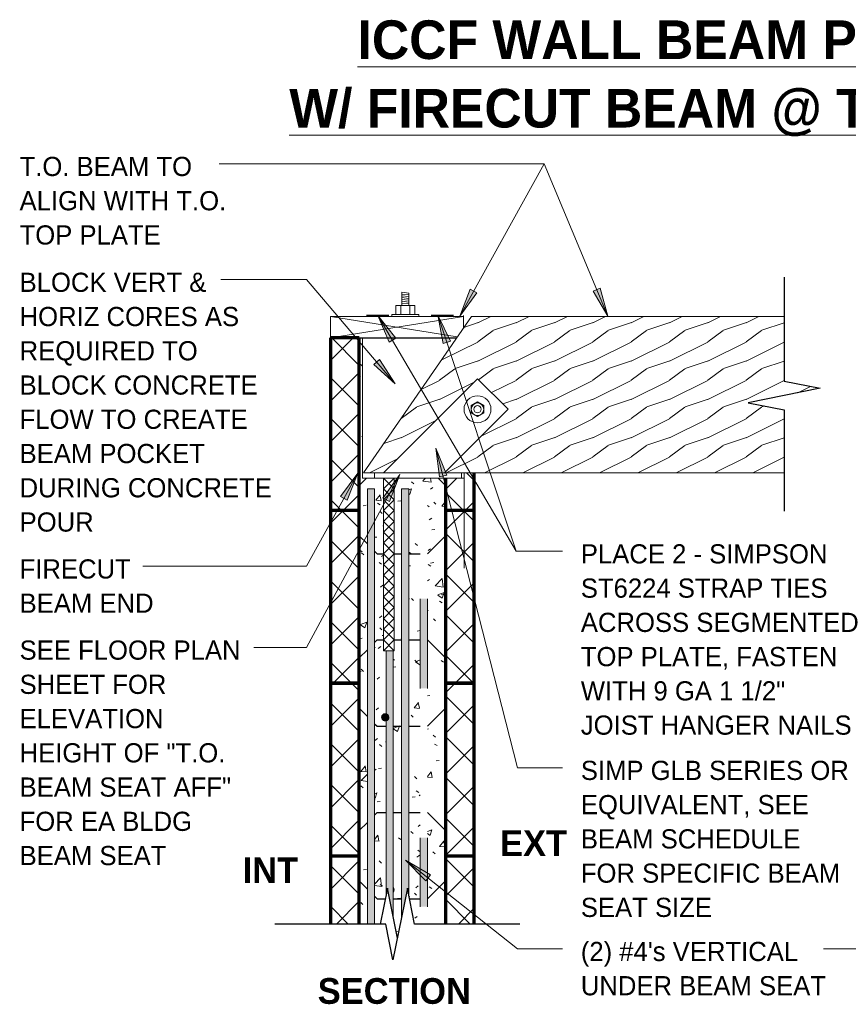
# Model space of a CAD drawing. Header units: inches. Extents: x 0 to 1352, y -35 to 287.
# Tile 3 of 13: x 45 to 103, y 25 to 94. Entities that reach past the tile are written whole.
import ezdxf

# ---------------------------------------------------------------- set-up
doc = ezdxf.new("R2010")
doc.units = ezdxf.units.IN
doc.header["$MEASUREMENT"] = 0
doc.linetypes.add('Hidden 1_16_', pattern=[0.09375, 0.0625, -0.03125])
for name, color, linetype, lineweight in [('A-ANNO-TEXT', 2, 'Continuous', 9), ('A-DETL', 5, 'Hidden 1_16_', 9), ('A-DETL-GENF', 3, 'Continuous', 9), ('A-DETL-HLIN', 3, 'Continuous', 70), ('A-DETL-LLIN', 3, 'Continuous', 9), ('A-DETL-MBND', 5, 'Continuous', 9), ('A-DETL-MLIN', 3, 'Continuous', 30)]:
    doc.layers.add(name, color=color, linetype=linetype, lineweight=lineweight)
pattern_1 = [(50, (0, 0), (4.5907, -0.40187), [0.48, -5.28]), (355, (0, 0), (-0.88784, 4.8137), [0.384, -4.224]), (100.451, (0.383, -0.033), (3.70197, 4.41272), [0.408, -4.487]), (46.184, (0, 1.28), (6.83066, -1.05904), [0.72, -7.92]), (96.636, (0.569, 1.192), (5.98166, 6.234), [0.612, -6.731]), (351.184, (0, 1.28), (5.9821, 6.2338), [0.576, -6.336]), (21, (0.64, 0.96), (3.82029, -2.5771), [0.48, -5.28]), (326, (0.64, 0.96), (1.5572, 4.64059), [0.384, -4.224]), (71.451, (0.958, 0.745), (5.37715, 2.0647), [0.408, -4.487]), (37.5, (0, 0), (0.077972, 2.130786), [0.211, -3.962, 0.211, -4.077, -4.24]), (37.5, (0, 0), (0.077972, 2.130786), [-8.461, 0.211, -4.029]), (7.5, (0, 0), (1.683907, 2.52439), [0.211, -2.234, 0.211, -3.866, -1.616]), (7.5, (0, 0), (1.683907, 2.52439), [-6.522, 0.211, -1.405]), (327.5, (-1.427, 0), (3.416527, -0.144297), [0.211, -1.389, 0.211, -4.781, -6.624]), (327.5, (-1.427, 0), (3.416527, -0.144297), [-6.592, 0.211, -6.413]), (317.5, (-2.067, 0), (3.73246, 0.640715), [0.211, -1.869, 0.211, -3.104, -4.704]), (317.5, (-2.067, 0), (3.73246, 0.640715), [-5.395, 0.211, -4.493])]
pattern_2 = [(45, (0, 0), (-1.414214, 1.414214), []), (135, (0, 0), (-1.414214, -1.414214), [])]

# ---------------------------------------------------------------- blocks, each defined once
blk = doc.blocks.new('Anchor Bolt8 - _ CORE ICCF0')
at = {"layer": 'A-DETL-GENF'}
for p, q in [((-0.937, -2.5), (-0.937, -2.625)), ((-0.937, -2.625), (0.937, -2.625)), ((-0.656, -2.625), (-0.656, -3.25)), ((-0.312, -2.625), (-0.312, -3.25)), ((0.313, -2.625), (0.313, -3.25)), ((0.656, -2.625), (0.656, -3.25)), ((0.937, -2.5), (0.937, -2.625)), ((-0.656, -3.25), (0.656, -3.25)), ((-0.25, -3.25), (-0.25, -4.125)), ((-0.25, -3.375), (0.25, -3.43)), ((-0.125, -3.25), (0.25, -3.288)), ((0.25, -3.25), (0.25, -4.18)), ((-0.25, -3.5), (0.25, -3.555)), ((-0.25, -3.625), (0.25, -3.68)), ((-0.25, -3.75), (0.25, -3.805)), ((-0.25, -3.875), (0.25, -3.929)), ((-0.25, -4), (0.25, -4.055)), ((-0.25, -4.125), (0.25, -4.18))]:
    blk.add_line(p, q, dxfattribs=at)
blk = doc.blocks.new('Dimension Lumbe_ CORE ICCF0')
at = {"layer": 'A-DETL-GENF'}
for p, q in [((0, -8.778), (0, 0)), ((0, 0), (1.5, -9.25)), ((0, 0), (1.5, 0)), ((1.5, 0), (0.069, -8.825)), ((1.5, 0), (1.5, -9.25)), ((1.5, -9.25), (0.684, -9.25))]:
    blk.add_line(p, q, dxfattribs=at)
blk = doc.blocks.new('Reinf Bar Secti_ CORE ICCF0')
at = {"layer": 'A-DETL-GENF'}
h = blk.add_hatch(color=256, dxfattribs=at)
edge = h.paths.add_edge_path(flags=0)
edge.add_spline(control_points=[(0.25, 0), (0.248, 0.03), (0.235, 0.091), (0.201, 0.143), (0.181, 0.165)], knot_values=[0, 0, 0, 0, 0.091481, 0.181414, 0.181414, 0.181414, 0.181414], degree=3, periodic=0)
edge.add_line((0.181, 0.165), (0.181, -0.165))
edge.add_spline(control_points=[(0.181, -0.165), (0.201, -0.143), (0.235, -0.091), (0.248, -0.03), (0.25, 0)], knot_values=[0, 0, 0, 0, 0.089933, 0.181414, 0.181414, 0.181414, 0.181414], degree=3, periodic=0)
for start, end in [(359.93793, 42.52222), (317.47778, 0.06207)]:
    blk.add_arc((0.001, 0), 0.249, start, end, dxfattribs=at)
blk = doc.blocks.new('Reinf Bar Eleva_ CORE ICCF4')
at = {"layer": 'A-DETL-GENF'}
for points in [[(13.863, -0.5), (13.863, 0), (7.632, 0), (7.632, -0.5)], [(24.251, 0), (24.251, -0.5), (29.047, -0.5), (29.047, 0)]]:
    blk.add_hatch(color=256, dxfattribs=at).paths.add_polyline_path(points, flags=0)
for p, q in [((13.863, 0), (7.632, 0)), ((7.632, -0.5), (13.863, -0.5)), ((29.047, 0), (24.251, 0)), ((24.251, -0.5), (29.047, -0.5))]:
    blk.add_line(p, q, dxfattribs=at)
blk = doc.blocks.new('Reinf Bar Eleva_ CORE ICCF5')
at = {"layer": 'A-DETL-GENF'}
h = blk.add_hatch(color=256, dxfattribs=at)
edge = h.paths.add_edge_path(flags=0)
edge.add_line((28.215, -0.5), (27.75, -0.407))
edge.add_line((27.75, -0.407), (29.785, 0))
edge.add_line((29.785, 0), (11.25, 0))
edge.add_line((11.25, 0), (11.25, -0.5))
edge.add_line((11.25, -0.5), (15.631, -0.5))
edge.add_spline(control_points=[(15.631, -0.5), (15.636, -0.481), (15.645, -0.455), (15.663, -0.422), (15.695, -0.377), (15.74, -0.341), (15.792, -0.319), (15.828, -0.309), (15.856, -0.306), (15.875, -0.306)], knot_values=[0, 0, 0, 0, 0.057342, 0.084861, 0.112029, 0.223312, 0.250479, 0.277997, 0.335337, 0.335337, 0.335337, 0.335337], degree=3, periodic=0)
edge.add_spline(control_points=[(15.875, -0.306), (15.894, -0.306), (15.922, -0.309), (15.958, -0.319), (16.01, -0.341), (16.055, -0.377), (16.087, -0.422), (16.105, -0.455), (16.114, -0.481), (16.119, -0.5)], knot_values=[0, 0, 0, 0, 0.05734, 0.084858, 0.112026, 0.223309, 0.250477, 0.277995, 0.335337, 0.335337, 0.335337, 0.335337], degree=3, periodic=0)
edge.add_line((16.119, -0.5), (28.215, -0.5))
for p, q in [((29.785, 0), (11.25, 0)), ((11.25, -0.5), (15.631, -0.5)), ((16.119, -0.5), (28.215, -0.5))]:
    blk.add_line(p, q, dxfattribs=at)
blk = doc.blocks.new('Break Line1 - B_ CORE ICCF0')
at = {"layer": 'A-DETL-GENF', "lineweight": 30}
for p, q in [((-0.195, 0.976), (0.5, -2.5)), ((0.5, -2.5), (1, 0)), ((7.687, 0), (8.328, 0))]:
    blk.add_line(p, q, dxfattribs=at)
blk = doc.blocks.new('Reinf Bar Secti_ CORE ICCF2')
at = {"layer": 'A-DETL-GENF'}
h = blk.add_hatch(color=256, dxfattribs=at)
edge = h.paths.add_edge_path(flags=0)
edge.add_arc((0, 0), 0.25, 180, 360)
edge.add_arc((0, 0), 0.25, 360, 540)
for start, end in [(360, 180), (180, 360)]:
    blk.add_arc((0, 0), 0.25, start, end, dxfattribs=at)
blk = doc.blocks.new('Reinf Bar Eleva_ CORE ICCF7')
at = {"layer": 'A-DETL-GENF'}
blk.add_hatch(color=256, dxfattribs=at).paths.add_polyline_path([(0, 0.5), (0, 0), (30.25, 0), (30.25, 0.5)], flags=0)
for p, q in [((30.25, 0.5), (0, 0.5)), ((0, 0.5), (0, 0)), ((0, 0), (30.25, 0))]:
    blk.add_line(p, q, dxfattribs=at)
blk = doc.blocks.new('Reinf Bar Eleva_ CORE ICCF8')
at = {"layer": 'A-DETL-GENF'}
blk.add_hatch(color=256, dxfattribs=at).paths.add_polyline_path([(0, 0.5), (0, 0), (29.785, 0), (27.75, 0.407), (28.215, 0.5)], flags=0)
for p, q in [((28.215, 0.5), (0, 0.5)), ((0, 0.5), (0, 0)), ((0, 0), (29.785, 0))]:
    blk.add_line(p, q, dxfattribs=at)
blk = doc.blocks.new('Break Line1 - B_ CORE ICCF2')
at = {"layer": 'A-DETL-GENF', "lineweight": 30}
for p, q in [((0.5, 2.5), (-0.5, -2.5)), ((1, 0), (0.5, 2.5)), ((-1, 0), (-8.078, 0)), ((-0.5, -2.5), (-1, 0)), ((8.328, 0), (1, 0))]:
    blk.add_line(p, q, dxfattribs=at)
blk = doc.blocks.new('Anchor Bolts Ho_ CORE ICCF0')
at = {"layer": 'A-DETL-GENF'}
for p, q in [((0.978, -0.482), (0.541, -0.734)), ((1.416, -0.734), (0.978, -0.482)), ((0.541, -0.734), (0.541, -1.239)), ((0.541, -1.239), (0.978, -1.492)), ((0.978, -1.492), (1.416, -1.239)), ((1.416, -1.239), (1.416, -0.734))]:
    blk.add_line(p, q, dxfattribs=at)
for radius in [0.437, 0.25]:
    blk.add_circle((0.978, -0.987), radius, dxfattribs=at)
blk = doc.blocks.new('Break Line1 - B_ CORE ICCF3')
at = {"layer": 'A-DETL-GENF', "lineweight": 30}
for p, q in [((-1, 0), (-0.5, 2.5)), ((-0.5, 2.5), (0.5, -2.5)), ((-8.218, 0), (-1, 0)), ((0.5, -2.5), (1, 0)), ((1, 0), (8.039, 0))]:
    blk.add_line(p, q, dxfattribs=at)

msp = doc.modelspace()

# ---------------------------------------------------------------- hatches: boundary and pattern name
at = {"layer": 'A-ANNO-TEXT'}
for points in [[(77.242, 74.592), (76.781, 74.848), (76.043, 72.97)], [(85.811, 74.908), (85.325, 74.705), (86.339, 72.961)], [(71.143, 71.166), (71.597, 71.433), (70.358, 73.024)], [(74.902, 71.066), (75.402, 71.232), (74.521, 73.047)], [(70.47, 69.946), (70.069, 69.604), (71.566, 68.252)], [(74.629, 61.793), (75.139, 61.923), (74.389, 63.796)], [(67.757, 60.437), (68.219, 60.183), (68.952, 62.062)], [(70.69, 60.323), (71.154, 60.073), (71.872, 61.958)], [(73.685, 33.698), (74.012, 34.111), (72.281, 35.146)]]:
    msp.add_hatch(color=7, dxfattribs=at).paths.add_polyline_path(points, flags=0)
at = {"layer": 'A-DETL-GENF'}
h = msp.add_hatch(dxfattribs=at)
h.set_pattern_fill('FP1_4', style=0, pattern_type=2)
h.set_pattern_definition([(216.87, (1.066, 2.666), (7.9965905, 5.3312143), [1.333, -11.995]), (206.565, (2.666, 1.866), (-2.665395, -2.665391), [2.98, -2.98]), (198.435, (2.666, 0.533), (-5.331598, -2.665805), [1.686, -6.743])])
h.paths.add_polyline_path([(76.864, 72.951), (69.364, 62.076), (70.748, 62.076), (77.289, 68.617), (79.41, 66.496), (74.991, 62.076), (98.614, 62.076), (98.614, 66.451), (96.114, 66.951), (101.114, 67.951), (98.614, 68.451), (98.614, 72.951)], flags=0)
h = msp.add_hatch(dxfattribs=at)
h.set_pattern_fill('FP1_2', style=0, pattern_type=2)
h.set_pattern_definition(pattern_2)
h.paths.add_polyline_path([(67.052, 71.451), (67.052, 59.451), (69.052, 59.451), (69.052, 71.451)], flags=0)
h = msp.add_hatch(dxfattribs=at)
h.set_pattern_fill('FP1_1', style=0, pattern_type=2)
h.set_pattern_definition(pattern_1)
h.paths.add_polyline_path([(69.052, 71.451), (69.052, 59.451), (69.621, 59.451), (69.621, 60.951), (70.121, 60.951), (70.121, 59.451), (70.739, 59.451), (70.739, 61.701), (70.114, 61.701), (69.272, 61.701), (69.272, 71.451)], flags=0)
h = msp.add_hatch(dxfattribs=at)
h.set_pattern_fill('FP1_1', style=0, pattern_type=2)
h.set_pattern_definition(pattern_1)
h.paths.add_polyline_path([(73.295, 59.451), (73.295, 60.951), (73.795, 60.951), (73.795, 59.451), (75.052, 59.451), (75.052, 61.701), (71.489, 61.701), (71.489, 59.451), (71.996, 59.451), (71.996, 60.951), (72.496, 60.951), (72.496, 59.451)], flags=0)
h = msp.add_hatch(dxfattribs=at)
h.set_pattern_fill('FP1_2', style=0, pattern_type=2)
h.set_pattern_definition(pattern_2)
h.paths.add_polyline_path([(75.052, 59.451), (77.052, 59.451), (77.052, 62.076), (76.364, 62.076), (76.364, 61.701), (76.177, 61.701), (75.052, 61.701)], flags=0)
h = msp.add_hatch(dxfattribs=at)
h.set_pattern_fill('FP1_2', style=0, pattern_type=2)
h.set_pattern_definition(pattern_2)
h.paths.add_polyline_path([(67.052, 59.451), (67.052, 47.451), (69.052, 47.451), (69.052, 59.451)], flags=0)
h = msp.add_hatch(dxfattribs=at)
h.set_pattern_fill('FP1_1', style=0, pattern_type=2)
h.set_pattern_definition(pattern_1)
h.paths.add_polyline_path([(69.052, 59.451), (69.052, 47.451), (69.621, 47.451), (69.621, 59.451)], flags=0)
h = msp.add_hatch(dxfattribs=at)
h.set_pattern_fill('FP1_1', style=0, pattern_type=2)
h.set_pattern_definition(pattern_1)
h.paths.add_polyline_path([(70.92, 47.451), (70.92, 49.701), (70.739, 49.701), (70.739, 59.451), (70.121, 59.451), (70.121, 47.451)], flags=0)
h = msp.add_hatch(dxfattribs=at)
h.set_pattern_fill('FP1_1', style=0, pattern_type=2)
h.set_pattern_definition(pattern_1)
h.paths.add_polyline_path([(71.42, 49.701), (71.42, 47.451), (71.996, 47.451), (71.996, 59.451), (71.489, 59.451), (71.489, 49.701)], flags=0)
h = msp.add_hatch(dxfattribs=at)
h.set_pattern_fill('FP1_1', style=0, pattern_type=2)
h.set_pattern_definition(pattern_1)
h.paths.add_polyline_path([(73.295, 47.451), (73.295, 59.451), (72.496, 59.451), (72.496, 47.451)], flags=0)
h = msp.add_hatch(dxfattribs=at)
h.set_pattern_fill('FP1_1', style=0, pattern_type=2)
h.set_pattern_definition(pattern_1)
h.paths.add_polyline_path([(75.052, 47.451), (75.052, 59.451), (73.795, 59.451), (73.795, 47.451)], flags=0)
h = msp.add_hatch(dxfattribs=at)
h.set_pattern_fill('FP1_2', style=0, pattern_type=2)
h.set_pattern_definition(pattern_2)
h.paths.add_polyline_path([(77.052, 59.451), (75.052, 59.451), (75.052, 47.451), (77.052, 47.451)], flags=0)
h = msp.add_hatch(dxfattribs=at)
h.set_pattern_fill('FP1_2', style=0, pattern_type=2)
h.set_pattern_definition(pattern_2)
h.paths.add_polyline_path([(67.052, 47.451), (67.052, 35.451), (69.052, 35.451), (69.052, 47.451)], flags=0)
h = msp.add_hatch(dxfattribs=at)
h.set_pattern_fill('FP1_1', style=0, pattern_type=2)
h.set_pattern_definition(pattern_1)
h.paths.add_polyline_path([(69.052, 47.451), (69.052, 35.451), (69.621, 35.451), (69.621, 47.451)], flags=0)
h = msp.add_hatch(dxfattribs=at)
h.set_pattern_fill('FP1_1', style=0, pattern_type=2)
h.set_pattern_definition(pattern_1)
edge = h.paths.add_edge_path(flags=0)
edge.add_line((70.92, 35.451), (70.92, 44.833))
edge.add_spline(control_points=[(70.92, 44.833), (70.901, 44.829), (70.873, 44.826), (70.835, 44.828), (70.799, 44.834), (70.755, 44.85), (70.707, 44.879), (70.667, 44.92), (70.642, 44.959), (70.628, 44.993), (70.618, 45.029), (70.615, 45.057), (70.614, 45.076)], knot_values=[0, 0, 0, 0, 0.057309, 0.084814, 0.111969, 0.167911, 0.223854, 0.279797, 0.335741, 0.362897, 0.390404, 0.447717, 0.447717, 0.447717, 0.447717], degree=3, periodic=0)
edge.add_spline(control_points=[(70.614, 45.076), (70.615, 45.096), (70.618, 45.124), (70.628, 45.16), (70.642, 45.194), (70.667, 45.233), (70.707, 45.274), (70.755, 45.303), (70.799, 45.319), (70.835, 45.325), (70.873, 45.327), (70.901, 45.324), (70.92, 45.32)], knot_values=[0, 0, 0, 0, 0.057326, 0.084838, 0.112, 0.167957, 0.223913, 0.27987, 0.335826, 0.362988, 0.3905, 0.447826, 0.447826, 0.447826, 0.447826], degree=3, periodic=0)
edge.add_line((70.92, 45.32), (70.92, 47.451))
edge.add_line((70.92, 47.451), (70.121, 47.451))
edge.add_line((70.121, 47.451), (70.121, 35.451))
edge.add_line((70.121, 35.451), (70.92, 35.451))
h = msp.add_hatch(dxfattribs=at)
h.set_pattern_fill('FP1_1', style=0, pattern_type=2)
h.set_pattern_definition(pattern_1)
h.paths.add_polyline_path([(71.42, 47.451), (71.42, 35.451), (71.996, 35.451), (71.996, 47.451)], flags=0)
h = msp.add_hatch(dxfattribs=at)
h.set_pattern_fill('FP1_1', style=0, pattern_type=2)
h.set_pattern_definition(pattern_1)
h.paths.add_polyline_path([(73.295, 35.451), (73.295, 47.451), (72.496, 47.451), (72.496, 35.451)], flags=0)
h = msp.add_hatch(dxfattribs=at)
h.set_pattern_fill('FP1_1', style=0, pattern_type=2)
h.set_pattern_definition(pattern_1)
h.paths.add_polyline_path([(75.052, 35.451), (75.052, 47.451), (73.795, 47.451), (73.795, 35.451)], flags=0)
h = msp.add_hatch(dxfattribs=at)
h.set_pattern_fill('FP1_2', style=0, pattern_type=2)
h.set_pattern_definition(pattern_2)
h.paths.add_polyline_path([(77.052, 47.451), (75.052, 47.451), (75.052, 35.451), (77.052, 35.451)], flags=0)
h = msp.add_hatch(dxfattribs=at)
h.set_pattern_fill('FP1_2', style=0, pattern_type=2)
h.set_pattern_definition(pattern_2)
h.paths.add_polyline_path([(69.052, 35.451), (67.052, 35.451), (67.052, 30.701), (69.052, 30.701)], flags=0)
h = msp.add_hatch(dxfattribs=at)
h.set_pattern_fill('FP1_1', style=0, pattern_type=2)
h.set_pattern_definition(pattern_1)
h.paths.add_polyline_path([(69.621, 30.701), (69.621, 35.451), (69.052, 35.451), (69.052, 30.701)], flags=0)
h = msp.add_hatch(dxfattribs=at)
h.set_pattern_fill('FP1_1', style=0, pattern_type=2)
h.set_pattern_definition(pattern_1)
h.paths.add_polyline_path([(70.92, 32.736), (70.92, 35.451), (70.121, 35.451), (70.121, 30.701), (70.513, 30.701)], flags=0)
h = msp.add_hatch(dxfattribs=at)
h.set_pattern_fill('FP1_1', style=0, pattern_type=2)
h.set_pattern_definition(pattern_1)
edge = h.paths.add_edge_path(flags=0)
edge.add_spline(control_points=[(71.489, 33.076), (71.487, 33.046), (71.474, 32.986), (71.44, 32.934), (71.42, 32.912)], knot_values=[0, 0, 0, 0, 0.091481, 0.181414, 0.181414, 0.181414, 0.181414], degree=3, periodic=0)
edge.add_line((71.42, 32.912), (71.42, 31.167))
edge.add_line((71.42, 31.167), (71.708, 29.725))
edge.add_line((71.708, 29.725), (71.996, 31.167))
edge.add_line((71.996, 31.167), (71.996, 35.451))
edge.add_line((71.996, 35.451), (71.42, 35.451))
edge.add_line((71.42, 35.451), (71.42, 33.241))
edge.add_spline(control_points=[(71.42, 33.241), (71.44, 33.219), (71.474, 33.167), (71.487, 33.107), (71.489, 33.076)], knot_values=[0, 0, 0, 0, 0.089933, 0.181414, 0.181414, 0.181414, 0.181414], degree=3, periodic=0)
h = msp.add_hatch(dxfattribs=at)
h.set_pattern_fill('FP1_1', style=0, pattern_type=2)
h.set_pattern_definition(pattern_1)
h.paths.add_polyline_path([(73.295, 30.701), (73.295, 35.451), (72.496, 35.451), (72.496, 32.736), (72.903, 30.701)], flags=0)
h = msp.add_hatch(dxfattribs=at)
h.set_pattern_fill('FP1_1', style=0, pattern_type=2)
h.set_pattern_definition(pattern_1)
h.paths.add_polyline_path([(73.795, 35.451), (73.795, 30.701), (75.052, 30.701), (75.052, 35.451)], flags=0)
h = msp.add_hatch(dxfattribs=at)
h.set_pattern_fill('FP1_2', style=0, pattern_type=2)
h.set_pattern_definition(pattern_2)
h.paths.add_polyline_path([(77.052, 35.451), (75.052, 35.451), (75.052, 30.701), (77.052, 30.701)], flags=0)

# ---------------------------------------------------------------- linework, layer by layer
at = {"layer": 'A-ANNO-TEXT', "color": 7}
for p, q in [((62.311, 83.567), (59.316, 83.567)), ((81.911, 83.567), (62.311, 83.567)), ((81.911, 83.567), (62.311, 83.567)), ((76.043, 72.97), (81.911, 83.567)), ((86.339, 72.961), (81.911, 83.567)), ((64.18, 75.513), (59.436, 75.513)), ((65.384, 75.513), (64.18, 75.513)), ((71.566, 68.252), (65.384, 75.513)), ((76.781, 74.848), (76.043, 72.97)), ((77.242, 74.592), (76.781, 74.848)), ((85.811, 74.908), (85.325, 74.705)), ((85.325, 74.705), (86.339, 72.961)), ((86.339, 72.961), (85.811, 74.908)), ((76.043, 72.97), (77.242, 74.592)), ((71.597, 71.433), (70.358, 73.024)), ((70.358, 73.024), (71.143, 71.166)), ((70.358, 73.024), (79.978, 56.627)), ((75.402, 71.232), (74.521, 73.047)), ((74.521, 73.047), (74.902, 71.066)), ((74.521, 73.047), (79.978, 56.627)), ((71.143, 71.166), (71.597, 71.433)), ((74.902, 71.066), (75.402, 71.232)), ((70.47, 69.946), (70.069, 69.604)), ((71.566, 68.252), (70.47, 69.946)), ((70.069, 69.604), (71.566, 68.252)), ((75.139, 61.923), (74.389, 63.796)), ((74.389, 63.796), (74.629, 61.793)), ((74.389, 63.796), (80.069, 41.571)), ((68.952, 62.062), (65.384, 55.579)), ((71.872, 61.958), (65.384, 49.937)), ((68.952, 62.062), (67.757, 60.437)), ((68.219, 60.183), (68.952, 62.062)), ((71.872, 61.958), (70.69, 60.323)), ((71.154, 60.073), (71.872, 61.958)), ((74.629, 61.793), (75.139, 61.923)), ((67.757, 60.437), (68.219, 60.183)), ((70.69, 60.323), (71.154, 60.073)), ((79.978, 56.627), (83.186, 56.627)), ((79.978, 56.627), (83.186, 56.627)), ((59.22, 55.579), (54.006, 55.579)), ((65.384, 55.579), (59.22, 55.579)), ((62.563, 49.937), (61.731, 49.937)), ((65.384, 49.937), (62.563, 49.937)), ((80.069, 41.571), (83.186, 41.571)), ((74.012, 34.111), (72.281, 35.146)), ((72.281, 35.146), (73.685, 33.698)), ((72.281, 35.146), (80.069, 28.979)), ((73.685, 33.698), (74.012, 34.111)), ((80.069, 28.979), (83.186, 28.979)), ((103.779, 28.979), (101.331, 28.979))]:
    msp.add_line(p, q, dxfattribs=at)
at = {"layer": 'A-DETL', "linetype": 'Continuous', "lineweight": 30}
for p, q in [((69.552, 73.045), (71.114, 73.045)), ((74.052, 73.045), (75.614, 73.045))]:
    msp.add_line(p, q, dxfattribs=at)
at = {"layer": 'A-DETL-HLIN'}
for p, q in [((67.052, 71.451), (67.052, 59.451)), ((69.052, 71.451), (67.052, 71.451)), ((69.052, 59.451), (69.052, 71.451)), ((75.052, 61.701), (75.052, 59.451)), ((77.052, 59.451), (77.052, 62.076)), ((67.052, 59.451), (67.052, 47.451)), ((69.052, 59.451), (67.052, 59.451)), ((67.052, 59.451), (67.052, 47.451)), ((69.052, 59.451), (67.052, 59.451)), ((69.052, 47.451), (69.052, 59.451)), ((69.052, 47.451), (69.052, 59.451)), ((77.052, 59.451), (75.052, 59.451)), ((75.052, 59.451), (75.052, 47.451)), ((77.052, 59.451), (75.052, 59.451)), ((75.052, 59.451), (75.052, 47.451)), ((77.052, 47.451), (77.052, 59.451)), ((77.052, 47.451), (77.052, 59.451)), ((67.052, 47.451), (67.052, 35.451)), ((69.052, 47.451), (67.052, 47.451)), ((67.052, 47.451), (67.052, 35.451)), ((67.052, 47.451), (69.052, 47.451)), ((67.052, 47.451), (69.052, 47.451)), ((69.052, 35.451), (69.052, 47.451)), ((69.052, 35.451), (69.052, 47.451)), ((77.052, 47.451), (75.052, 47.451)), ((75.052, 47.451), (75.052, 35.451)), ((75.052, 47.451), (75.052, 35.451)), ((75.052, 47.451), (77.052, 47.451)), ((75.052, 47.451), (77.052, 47.451)), ((77.052, 35.451), (77.052, 47.451)), ((77.052, 35.451), (77.052, 47.451)), ((67.052, 35.451), (67.052, 30.701)), ((67.052, 35.451), (69.052, 35.451)), ((67.052, 35.451), (69.052, 35.451)), ((69.052, 30.701), (69.052, 35.451)), ((75.052, 35.451), (75.052, 30.701)), ((75.052, 35.451), (77.052, 35.451)), ((75.052, 35.451), (77.052, 35.451)), ((77.052, 30.701), (77.052, 35.451))]:
    msp.add_line(p, q, dxfattribs=at)
at = {"layer": 'A-DETL-LLIN'}
for p, q in [((76.864, 72.951), (69.364, 62.076)), ((76.302, 72.136), (76.302, 73.014)), ((76.302, 73.014), (76.302, 72.136)), ((98.614, 72.951), (76.864, 72.951)), ((69.272, 71.451), (69.272, 61.701)), ((70.139, 71.451), (69.272, 71.451)), ((75.83, 71.451), (74.364, 71.451)), ((75.83, 71.451), (75.503, 71.451)), ((77.289, 68.617), (70.748, 62.076)), ((75.874, 67.203), (77.289, 68.617)), ((79.41, 66.496), (77.289, 68.617)), ((77.289, 68.617), (79.41, 66.496)), ((75.874, 67.203), (70.748, 62.076)), ((74.991, 62.076), (79.41, 66.496)), ((79.41, 66.496), (77.996, 65.082)), ((74.991, 62.076), (77.996, 65.082)), ((69.272, 61.701), (70.114, 61.701)), ((69.364, 62.076), (70.114, 62.076)), ((70.748, 62.076), (70.114, 62.076)), ((70.114, 62.076), (70.114, 61.701)), ((71.114, 62.076), (70.114, 62.076)), ((70.114, 62.076), (70.114, 61.701)), ((70.114, 61.701), (70.739, 61.701)), ((70.114, 61.701), (70.739, 61.701)), ((70.739, 61.701), (70.739, 49.701)), ((70.739, 61.701), (70.739, 49.701)), ((71.489, 61.701), (70.739, 61.701)), ((71.489, 61.701), (70.739, 60.951)), ((70.739, 61.701), (71.489, 60.951)), ((70.748, 62.076), (74.991, 62.076)), ((76.177, 62.076), (71.114, 62.076)), ((71.114, 61.701), (76.177, 61.701)), ((71.489, 49.701), (71.489, 61.701)), ((71.489, 61.701), (76.177, 61.701)), ((71.489, 49.701), (71.489, 61.701)), ((76.177, 62.076), (74.991, 62.076)), ((76.177, 62.076), (98.614, 62.076)), ((76.177, 61.701), (76.177, 62.076)), ((76.177, 61.701), (76.177, 62.076)), ((76.177, 61.701), (76.364, 61.701)), ((76.364, 55.451), (76.364, 62.076)), ((71.489, 60.951), (70.739, 60.201)), ((70.739, 60.951), (71.489, 60.201)), ((71.489, 60.201), (70.739, 59.451)), ((70.739, 60.201), (71.489, 59.451)), ((71.489, 59.451), (70.739, 58.701)), ((70.739, 59.451), (71.489, 58.701)), ((71.489, 58.701), (70.739, 57.951)), ((70.739, 58.701), (71.489, 57.951)), ((71.489, 57.951), (70.739, 57.201)), ((70.739, 57.951), (71.489, 57.201)), ((71.489, 57.201), (70.739, 56.451)), ((70.739, 57.201), (71.489, 56.451)), ((71.489, 56.451), (70.739, 55.701)), ((70.739, 56.451), (71.489, 55.701)), ((71.489, 55.701), (70.739, 54.951)), ((70.739, 55.701), (71.489, 54.951)), ((71.489, 54.951), (70.739, 54.201)), ((70.739, 54.951), (71.489, 54.201)), ((71.489, 54.201), (70.739, 53.451)), ((70.739, 54.201), (71.489, 53.451)), ((71.489, 53.451), (70.739, 52.701)), ((70.739, 53.451), (71.489, 52.701)), ((71.489, 52.701), (70.739, 51.951)), ((70.739, 52.701), (71.489, 51.951)), ((71.489, 51.951), (70.739, 51.201)), ((70.739, 51.951), (71.489, 51.201)), ((71.489, 51.201), (70.739, 50.451)), ((70.739, 51.201), (71.489, 50.451)), ((71.489, 50.451), (70.739, 49.701)), ((70.739, 50.451), (71.489, 49.701)), ((71.489, 50.451), (70.739, 49.701)), ((70.739, 50.451), (71.489, 49.701)), ((70.739, 49.701), (71.489, 49.701)), ((70.739, 49.701), (71.489, 49.701))]:
    msp.add_line(p, q, dxfattribs=at)
msp.add_circle((77.282, 66.496), 0.937, dxfattribs=at)
at = {"layer": 'A-DETL-MBND'}
msp.add_line((76.364, 61.701), (76.364, 62.076), dxfattribs=at)
at = {"layer": 'A-DETL-MLIN'}
for p, q in [((67.052, 71.451), (75.83, 71.451)), ((69.052, 69.701), (69.272, 69.481)), ((69.052, 61.201), (69.552, 61.701)), ((75.052, 61.201), (74.552, 61.701)), ((69.052, 57.701), (69.621, 57.132)), ((75.052, 57.701), (73.802, 56.451)), ((70.121, 56.632), (70.302, 56.451)), ((70.302, 56.451), (70.739, 56.451)), ((71.489, 56.451), (71.996, 56.451)), ((72.496, 56.451), (73.295, 56.451)), ((73.795, 56.451), (73.802, 56.451)), ((70.121, 50.271), (70.302, 50.451)), ((70.302, 50.451), (70.739, 50.451)), ((71.489, 50.451), (71.996, 50.451)), ((72.496, 50.451), (73.295, 50.451)), ((73.795, 50.451), (73.802, 50.451)), ((75.052, 49.201), (73.802, 50.451)), ((69.052, 49.201), (69.621, 49.771)), ((69.052, 45.701), (69.621, 45.132)), ((75.052, 45.701), (73.802, 44.451)), ((70.121, 44.632), (70.302, 44.451)), ((70.302, 44.451), (70.92, 44.451)), ((71.42, 44.451), (71.996, 44.451)), ((72.496, 44.451), (73.295, 44.451)), ((73.795, 44.451), (73.802, 44.451)), ((70.121, 38.271), (70.302, 38.451)), ((70.302, 38.451), (70.92, 38.451)), ((71.42, 38.451), (71.996, 38.451)), ((72.496, 38.451), (73.295, 38.451)), ((73.795, 38.451), (73.802, 38.451)), ((75.052, 37.201), (73.802, 38.451)), ((69.052, 37.201), (69.621, 37.771)), ((69.052, 33.701), (69.621, 33.132)), ((75.052, 33.701), (73.802, 32.451)), ((70.121, 32.632), (70.302, 32.451)), ((70.302, 32.451), (70.863, 32.451)), ((71.42, 32.451), (71.996, 32.451)), ((72.553, 32.451), (73.295, 32.451)), ((73.795, 32.451), (73.802, 32.451))]:
    msp.add_line(p, q, dxfattribs=at)

# ---------------------------------------------------------------- block references
at = {"layer": 'A-DETL-GENF'}
for name, p, rotation in [('Break Line1 - B_ CORE ICCF3', (98.614, 67.451), 269.9999999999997), ('Anchor Bolt8 - _ CORE ICCF0', (72.264, 70.451), 180), ('Dimension Lumbe_ CORE ICCF0', (67.052, 71.451), 89.9999999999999), ('Anchor Bolts Ho_ CORE ICCF0', (78.26, 65.509), 180), ('Reinf Bar Eleva_ CORE ICCF7', (69.621, 60.951), 270.0000000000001), ('Reinf Bar Eleva_ CORE ICCF8', (71.996, 60.951), 270.0000000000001), ('Reinf Bar Eleva_ CORE ICCF4', (73.795, 60.951), 269.9999999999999), ('Reinf Bar Eleva_ CORE ICCF5', (71.42, 60.951), 269.9999999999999), ('Reinf Bar Secti_ CORE ICCF2', (70.864, 45.076), 180), ('Break Line1 - B_ CORE ICCF0', (71.513, 30.701), 180)]:
    msp.add_blockref(name, p, dxfattribs=dict(at, rotation=rotation))
for name, p in [('Break Line1 - B_ CORE ICCF2', (71.903, 30.701)), ('Reinf Bar Secti_ CORE ICCF0', (71.239, 33.076))]:
    msp.add_blockref(name, p, dxfattribs=at)

# ---------------------------------------------------------------- texts
at = {"layer": 'A-ANNO-TEXT', "color": 7}
for s, insert, char_height, width, attachment_point, line_spacing_factor in [('\\fStylus BT|b1|i0|c0|p34|;\\LICCF WALL BEAM POCKET\\l\\P\\L W/ FIRECUT BEAM @ T.O. PLATE', (92.59, 93.537), 2.68692, 71.028, 2, 1.063354), ('\\fStylus BT|b0|i0|c0|p34|;T.O. BEAM TO\\PALIGN WITH T.O.\\PTOP PLATE', (45.436, 84.046), 1.33411, 17.352, 1, 1.070803), ('\\fStylus BT|b0|i0|c0|p34|;BLOCK VERT &\\PHORIZ CORES AS\\PREQUIRED TO\\PBLOCK CONCRETE\\PFLOW TO CREATE\\PBEAM POCKET\\PDURING CONCRETE\\PPOUR', (45.436, 75.992), 1.33411, 20.412, 1, 1.070803), ('\\fStylus BT|b0|i0|c0|p34|;PLACE 2 - SIMPSON\\PST6224 STRAP TIES\\PACROSS SEGMENTED\\PTOP PLATE, FASTEN\\PWITH 9 GA 1 1/2"\\PJOIST HANGER NAILS', (84.466, 57.107), 1.33411, 23.022, 1, 1.070803), ('\\fStylus BT|b0|i0|c0|p34|;FIRECUT\\PBEAM END', (45.436, 56.058), 1.33411, 11.232, 1, 1.070803), ('\\fStylus BT|b0|i0|c0|p34|;SEE FLOOR PLAN\\PSHEET FOR\\PELEVATION\\PHEIGHT OF "T.O.\\PBEAM SEAT AFF"\\PFOR EA BLDG\\PBEAM SEAT', (45.436, 50.416), 1.33411, 18.018, 1, 1.070803), ('\\fStylus BT|b0|i0|c0|p34|;SIMP GLB SERIES OR\\PEQUIVALENT, SEE\\PBEAM SCHEDULE\\PFOR SPECIFIC BEAM\\PSEAT SIZE', (84.466, 42.051), 1.33411, 22.608, 1, 1.070803), ('\\fStylus BT|b1|i0|c0|p34|;EXT', (78.851, 37.216), 1.79128, 4.896, 1, 1.063354), ('\\fStylus BT|b1|i0|c0|p34|;INT', (60.95, 35.334), 1.79128, 4.416, 1, 1.063354), ("\\fStylus BT|b0|i0|c0|p34|;(2) #4's VERTICAL\\PUNDER BEAM SEAT", (84.466, 29.459), 1.33411, 20.34, 1, 1.070803), ('\\fStylus BT|b1|i0|c0|p34|;SECTION', (66.17, 26.94), 1.79128, 12.624, 1, 1.063354)]:
    msp.add_mtext(s, dxfattribs=dict(at, insert=insert, char_height=char_height, width=width, attachment_point=attachment_point, line_spacing_factor=line_spacing_factor))

doc.saveas('drawing.dxf')
